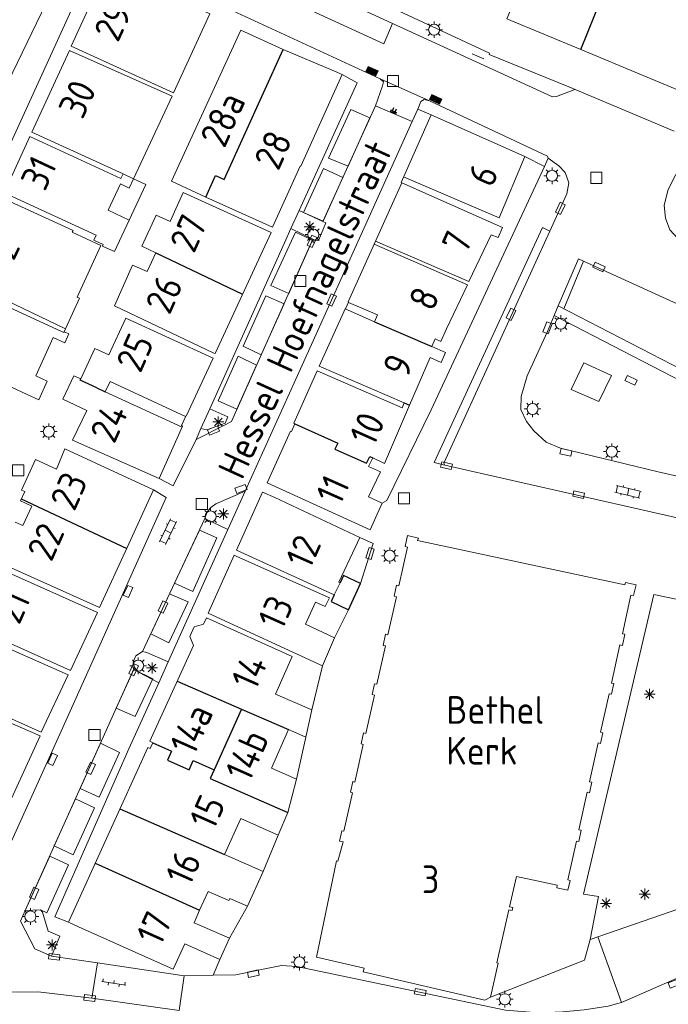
# Model space of a CAD drawing. Extents: x 168769 to 512904, y 516715 to 1559940.
# Tile 45 of 256: x 169034 to 169092, y 519333 to 519422. Entities that reach past the tile are written whole.
import ezdxf

# ---------------------------------------------------------------- set-up
doc = ezdxf.new("R2010")
doc.units = 0
doc.header["$MEASUREMENT"] = 0
doc.layers.get('0').update_dxf_attribs({"linetype": 'CONTINUOUS'})
for name, color, linetype, lineweight in [('B01_HOOFDGEBOUW', 10, 'CONTINUOUS', 0), ('B07_scheidingsmuur', 14, 'CONTINUOUS', 25), ('Q04_wegmarkering', 7, 'CONTINUOUS', 0), ('Q21_LANTAARNPAAL', 7, 'CONTINUOUS', 18), ('Q23_kolk', 7, 'CONTINUOUS', 18), ('Q26_BOOM', 7, 'CONTINUOUS', 18), ('Q28_rioolput', 7, 'CONTINUOUS', 18), ('Q96_STRAATKOLK', 7, 'CONTINUOUS', 0), ('S02_symb_open_verh', 7, 'CONTINUOUS', 13), ('T03_HEK', 34, 'CONTINUOUS', 0), ('V00_kant_verharding', 252, 'CONTINUOUS', 0), ('V02_Kant_open_verh', 253, 'CONTINUOUS', 0), ('V04_Kant_op_inrit', 254, 'CONTINUOUS', 13), ('Z19_Overigetekst', 7, 'CONTINUOUS', 0)]:
    doc.layers.add(name, color=color, linetype=linetype, lineweight=lineweight)
for name, color, linetype in [('B11_dakrand_hoofdgebouw', 20, 'CONTINUOUS'), ('S04_Talud', 7, 'CONTINUOUS'), ('Z02_Huisnummer', 253, 'CONTINUOUS'), ('Z06_STRAATNAAM', 7, 'CONTINUOUS'), ('Z09_FUNCTIEAANDUIDING', 7, 'CONTINUOUS')]:
    doc.layers.add(name, color=color, linetype=linetype)
doc.styles.add('ISOCP', font='isocp.shx', dxfattribs={"height": 1.8})

# ---------------------------------------------------------------- blocks, each defined once
blk = doc.blocks.new('Q21')
at = {"color": 0}
for points in [[(-1.5, 0), (-1, 0)], [(-1.06, 1.06), (-0.71, 0.71)], [(0, 1.5), (0, 1)], [(1.06, 1.06), (0.71, 0.71)], [(1.5, 0), (1, 0)], [(-1.06, -1.06), (-0.71, -0.71)], [(0, -1.5), (0, -1)], [(1.06, -1.06), (0.71, -0.71)]]:
    blk.add_lwpolyline(points, dxfattribs=at)
blk.add_circle((0, 0), 1, dxfattribs=at)
blk = doc.blocks.new('Q26')
at = {"color": 0}
for p, q in [((-1, 0), (1, 0)), ((-0.7, 0.7), (0.7, -0.7)), ((0.7, 0.7), (-0.7, -0.7)), ((0, 1), (0, -1))]:
    blk.add_line(p, q, dxfattribs=at)
blk = doc.blocks.new('Q28')
at = {"color": 0}
blk.add_lwpolyline([(1, 1), (1, -1), (-1, -1), (-1, 1)], close=True, dxfattribs=at)
blk = doc.blocks.new('Q23')
at = {"color": 0}
blk.add_lwpolyline([(0.99, -0.5), (-0.99, -0.5), (-0.99, 0.5), (0.99, 0.5), (0.99, -0.5)], dxfattribs=at)
blk = doc.blocks.new('Q96')
for p, q in [((-1, 0.88), (1, 0.88)), ((-1, 0.75), (1, 0.75)), ((-1, 0.63), (1, 0.63)), ((-1, 0.5), (1, 0.5)), ((-1, 0.38), (1, 0.38)), ((-1, 0.25), (1, 0.25)), ((-1, 0.12), (1, 0.12))]:
    blk.add_line(p, q)
at = {"color": 0}
blk.add_lwpolyline([(1, 1), (1, 0), (-1, 0), (-1, 1), (1, 1)], dxfattribs=at)
blk = doc.blocks.new('S026')
for p, q in [((0, 0), (4.4, 0)), ((0.2, 0.5), (0.2, 0)), ((1.2, 0), (1.2, -0.5)), ((2.2, 0.5), (2.2, 0)), ((3.2, 0), (3.2, -0.5)), ((4.2, 0.5), (4.2, 0))]:
    blk.add_line(p, q)
blk = doc.blocks.new('S022')
at = {"color": 0}
for p, q in [((0.31, -2.3), (0.31, 2.3)), ((0.31, 2.1), (1.51, 2.1)), ((1.51, -2.3), (1.51, 2.3)), ((0.01, 1.15), (0.31, 1.15)), ((0.31, 0), (1.51, 0)), ((1.51, 1.05), (1.81, 1.05)), ((0.01, -1.15), (0.31, -1.15)), ((1.51, -1.05), (1.81, -1.05)), ((0.31, -2.1), (1.51, -2.1))]:
    blk.add_line(p, q, dxfattribs=at)
blk = doc.blocks.new('S04')
at = {"color": 0}
for p, q in [((0, 0.5), (0.5, 0.5)), ((0, 0.25), (1, 0.25)), ((0, 0), (0.5, 0)), ((0, -0.25), (1, -0.25)), ((0, -0.5), (0.5, -0.5))]:
    blk.add_line(p, q, dxfattribs=at)

msp = doc.modelspace()

# ---------------------------------------------------------------- linework, layer by layer
at = {"layer": 'B01_HOOFDGEBOUW'}
for p, q in [((169066.18, 519395.415), (169063.558, 519396.552)), ((169063.254, 519395.96), (169065.916, 519394.801)), ((169065.916, 519394.801), (169066.18, 519395.415)), ((169042.038, 519389.399), (169041.578, 519388.47)), ((169048.843, 519386.231), (169042.038, 519389.399)), ((169041.578, 519388.47), (169048.523, 519385.271))]:
    msp.add_line(p, q, dxfattribs=at)
for points in [[(169084.558, 519419.382), (169077.868, 519422.17), (169081.982, 519432.083), (169081.596, 519432.233)], [(169095.816, 519414.689), (169084.558, 519419.382)], [(169065.866, 519401.81), (169074.3, 519398.131), (169072.418, 519394.158), (169071.885, 519393.016), (169071.398, 519393.25), (169071.09, 519392.547), (169072.332, 519392.005), (169071.938, 519391.126), (169070.934, 519391.569), (169069.08, 519387.262), (169066.814, 519382.003), (169065.766, 519382.489), (169065.376, 519381.729), (169066.444, 519381.251), (169065.358, 519378.977), (169066.598, 519378.395), (169066.43, 519378.026), (169065.51, 519376.012), (169056.21, 519380.234), (169058.312, 519384.921), (169058.396, 519384.883), (169058.704, 519385.589), (169058.622, 519385.636), (169060.735, 519390.371), (169068.396, 519387.028), (169068.598, 519387.47), (169060.919, 519390.799), (169063.288, 519396.035), (169063.326, 519396.037), (169063.568, 519396.576), (169063.523, 519396.596), (169068.36, 519407.357), (169068.314, 519407.378), (169071.036, 519413.477), (169079.476, 519409.732), (169077.156, 519404.182), (169068.538, 519407.88)], [(169043.192, 519408.149), (169042.994, 519407.732), (169034.775, 519411.534), (169032.462, 519406.438), (169040.776, 519402.621), (169040.562, 519402.167), (169041.4, 519401.771), (169041.336, 519401.635), (169041.462, 519401.578), (169042.418, 519401.14), (169043.728, 519403.968), (169041.834, 519404.866), (169042.956, 519407.246), (169043.756, 519406.864), (169044.148, 519407.709)], [(169068.36, 519407.357), (169077.46, 519403.305), (169077.066, 519402.401), (169076.44, 519402.647), (169074.44, 519398.427), (169065.99, 519402.086)], [(169033.453, 519376.696), (169034.15, 519376.376), (169034.963, 519378.149), (169033.917, 519378.628), (169034.311, 519379.456), (169034.01, 519379.596), (169035.272, 519382.358), (169037.164, 519381.493), (169037.918, 519383.321), (169045.955, 519379.607)], [(169045.955, 519379.607), (169043.552, 519374.394), (169041.049, 519368.996), (169032.819, 519372.682)], [(169064.584, 519375.319), (169056.905, 519378.913), (169055.8, 519379.397), (169053.441, 519374.172), (169062.275, 519370.13), (169062.8, 519371.213), (169062.692, 519371.258), (169064.152, 519374.394)], [(169078.744, 519344.693), (169082.408, 519343.905), (169082.368, 519343.652), (169083.37, 519343.434), (169083.568, 519344.324), (169083.364, 519344.385), (169084.14, 519347.879), (169084.352, 519347.835), (169084.58, 519348.856), (169084.368, 519348.908), (169085.12, 519352.29), (169085.336, 519352.248), (169085.55, 519353.201), (169085.33, 519353.24), (169086.11, 519356.749), (169086.328, 519356.692), (169086.544, 519357.657), (169086.322, 519357.71), (169087.096, 519361.196), (169087.322, 519361.146), (169087.536, 519362.104), (169087.308, 519362.151), (169088.076, 519365.606), (169088.306, 519365.555), (169088.53, 519366.565), (169088.298, 519366.61), (169089.074, 519370.105), (169089.31, 519370.063), (169089.528, 519371.042), (169088.566, 519371.253), (169088.514, 519371.017), (169069.792, 519375.028), (169069.866, 519375.258), (169068.898, 519375.486), (169068.674, 519374.483), (169068.894, 519374.437), (169068.108, 519370.939), (169067.896, 519370.994), (169067.676, 519370.001), (169067.888, 519369.953), (169067.114, 519366.508), (169066.908, 519366.56), (169066.686, 519365.559), (169066.892, 519365.513), (169066.116, 519362.055), (169065.912, 519362.096), (169065.696, 519361.124), (169065.894, 519361.066), (169065.114, 519357.591), (169064.92, 519357.645), (169064.7, 519356.66), (169064.894, 519356.616), (169064.13, 519353.212), (169063.94, 519353.252), (169063.724, 519352.285), (169063.908, 519352.225), (169063.132, 519348.767), (169062.948, 519348.805), (169062.74, 519347.877), (169063.072, 519347.808)], [(169064.152, 519374.394), (169064.584, 519375.319)], [(169032.611, 519372.233), (169040.87, 519368.516), (169038.454, 519363.278), (169030.048, 519367.067)], [(169029.84, 519366.611), (169038.23, 519362.905), (169035.807, 519357.707), (169026.632, 519361.825)], [(169063.072, 519347.808), (169062.578, 519346.076), (169062.472, 519346.098), (169060.658, 519337.385), (169064.962, 519336.395), (169064.886, 519336.072), (169075.86, 519333.519), (169076.382, 519333.768), (169077.09, 519336.837), (169076.942, 519336.87)], [(169076.942, 519336.87), (169078.048, 519341.668), (169078.342, 519341.6), (169078.406, 519341.884), (169078.114, 519341.952), (169078.744, 519344.693)]]:
    msp.add_lwpolyline(points, dxfattribs=at)
for points in [[(169047.738, 519415.47), (169051.044, 519422.615), (169041.804, 519426.929), (169038.509, 519419.683)], [(169056.702, 519403.342), (169059.192, 519408.862), (169059.238, 519408.842), (169062.998, 519417.124), (169062.088, 519417.537), (169057.668, 519419.399), (169053.844, 519421.152), (169047.58, 519407.497), (169050.658, 519406.051)], [(169044.148, 519407.709), (169047.619, 519415.173), (169038.357, 519419.312), (169034.95, 519411.926), (169043.192, 519408.149)], [(169041.196, 519401.699), (169038.608, 519402.886), (169038.682, 519403.055), (169032.251, 519406.008), (169029.135, 519399.039), (169028.878, 519398.525), (169037.985, 519394.146), (169039.251, 519396.915), (169039.051, 519397.006)], [(169051.385, 519391.971), (169051.521, 519391.915), (169056.558, 519402.872), (169048.634, 519406.48), (169047.432, 519403.859), (169046.177, 519404.435), (169044.892, 519401.633), (169046.138, 519401.038), (169045.356, 519399.332), (169044.055, 519399.912), (169042.412, 519396.226)], [(169037.866, 519393.886), (169037.84, 519393.829), (169037.24, 519394.103), (169028.524, 519398.102), (169025.857, 519392.286), (169026.015, 519392.215), (169034.524, 519388.233), (169035.57, 519387.757), (169036.339, 519389.439), (169035.312, 519389.909), (169036.891, 519393.365), (169037.919, 519392.895), (169038.285, 519393.695)], [(169038.636, 519384.106), (169046.447, 519380.639), (169048.569, 519385.376), (169048.478, 519385.417), (169048.887, 519386.329), (169048.914, 519386.317), (169051.342, 519391.501), (169043.45, 519395.118), (169041.91, 519391.801), (169040.648, 519392.383), (169039.387, 519389.634), (169038.757, 519389.923), (169037.743, 519387.803), (169039.909, 519386.767)], [(169060.576, 519369.469), (169061.454, 519369.075), (169061.83, 519369.863), (169053.419, 519373.611), (169053.222, 519373.695), (169050.89, 519368.479), (169061.214, 519363.717), (169062.294, 519366.236), (169059.668, 519367.467)], [(169048.76, 519338.611), (169047.728, 519336.31), (169039.16, 519340.131), (169038.249, 519340.544), (169045.417, 519356.335), (169045.648, 519356.235), (169045.892, 519356.77), (169045.619, 519356.894), (169049.55, 519365.535), (169049.214, 519366.352), (169049.619, 519367.226), (169050.447, 519367.481), (169050.716, 519368.035), (169058.454, 519364.566), (169056.954, 519361.159), (169060.25, 519359.738), (169059.706, 519357.273), (169058.122, 519357.961), (169056.601, 519354.457), (169058.867, 519353.473), (169058.071, 519350.457), (169057.191, 519348.414), (169053.83, 519349.924), (169052.366, 519346.66), (169055.834, 519345.134), (169054.426, 519342.009), (169052.83, 519342.695), (169052.75, 519342.515), (169050.878, 519343.337), (169050.109, 519341.623), (169049.603, 519340.495), (169052.801, 519339.103), (169051.937, 519337.188)], [(169018.688, 519344.503), (169027.939, 519340.475), (169031.541, 519348.303), (169031.45, 519348.345), (169032.027, 519349.599), (169032.117, 519349.557), (169035.707, 519357.389), (169026.438, 519361.403), (169022.894, 519353.676), (169023.041, 519353.609), (169022.409, 519352.259), (169022.272, 519352.32)]]:
    msp.add_lwpolyline(points, close=True, dxfattribs=at)
at = {"layer": 'B07_scheidingsmuur'}
for points in [[(169084.558, 519419.382), (169089.609, 519431.959), (169090.292, 519431.852), (169090.857, 519434.589)], [(169050.658, 519406.051), (169051.54, 519408.005), (169052.332, 519407.65), (169057.668, 519419.399)], [(169046.138, 519401.038), (169053.989, 519397.285)], [(169065.916, 519394.801), (169071.09, 519392.547)], [(169040.82, 519388.819), (169039.328, 519389.506), (169039.387, 519389.634)], [(169040.82, 519388.819), (169041.578, 519388.47)], [(169068.598, 519387.47), (169069.08, 519387.262)], [(169058.704, 519385.589), (169062.58, 519383.826), (169062.333, 519383.273), (169065.169, 519382.017), (169065.479, 519382.622), (169065.766, 519382.489)], [(169033.997, 519378.796), (169043.52, 519374.327)], [(169048.09, 519362.325), (169053.877, 519359.808)], [(169053.877, 519359.808), (169051.413, 519354.322)], [(169053.877, 519359.808), (169058.122, 519357.961)], [(169045.892, 519356.77), (169047.556, 519356.011), (169047.195, 519355.187), (169049.174, 519354.32), (169049.535, 519355.145), (169051.413, 519354.322)], [(169051.413, 519354.322), (169051.064, 519353.526), (169058.071, 519350.457)], [(169042.902, 519350.795), (169052.366, 519346.66)], [(169040.674, 519345.887), (169050.109, 519341.623)]]:
    msp.add_lwpolyline(points, dxfattribs=at)
at = {"layer": 'B11_dakrand_hoofdgebouw'}
for points in [[(169064.643, 519371.147), (169063.118, 519371.869), (169062.8, 519371.213)], [(169063.547, 519368.769), (169064.643, 519371.147)], [(169062.275, 519370.13), (169061.977, 519369.512), (169063.547, 519368.769)]]:
    msp.add_lwpolyline(points, dxfattribs=at)
at = {"layer": 'Q04_wegmarkering'}
for points in [[(169051.372, 519429.166), (169050.516, 519427.371), (169066.733, 519419.895), (169067.531, 519421.749)], [(169065.495, 519413.212), (169063.768, 519413.978), (169061.744, 519409.572), (169063.516, 519408.855), (169065.495, 519413.212)], [(169063.048, 519407.824), (169061.309, 519408.629), (169059.502, 519404.657), (169061.253, 519403.872), (169063.048, 519407.824)], [(169060.305, 519402.169), (169058.771, 519402.903), (169056.546, 519398.086), (169058.155, 519397.365), (169060.305, 519402.169)], [(169099.712, 519393.458), (169084.774, 519400.26)], [(169057.732, 519396.421), (169056.096, 519397.147), (169054.033, 519392.594), (169055.673, 519391.822), (169057.732, 519396.421)], [(169055.246, 519390.867), (169053.603, 519391.681), (169051.769, 519387.644), (169053.469, 519386.898), (169055.246, 519390.867)], [(169050.09, 519375.98), (169051.668, 519375.273), (169049.493, 519370.413), (169047.832, 519371.169), (169050.09, 519375.98)], [(169047.386, 519370.22), (169049.07, 519369.497), (169047.336, 519365.795), (169045.689, 519366.604), (169047.386, 519370.22)], [(169044.151, 519363.376), (169045.871, 519362.546), (169044.279, 519359.121), (169042.579, 519359.886), (169044.151, 519363.376)], [(169041.154, 519356.721), (169042.873, 519355.88), (169041.033, 519351.849), (169039.309, 519352.625), (169041.154, 519356.721)], [(169040.615, 519350.898), (169038.897, 519351.71), (169036.976, 519347.445), (169038.679, 519346.637), (169040.615, 519350.898)], [(169035.733, 519341.657), (169036.303, 519341.391), (169038.267, 519345.724), (169036.565, 519346.531), (169034.342, 519341.596)], [(169040.37, 519333.68), (169040.891, 519336.891)], [(169088.211, 519333.291), (169095.66, 519336.534)], [(169048.712, 519335.695), (169048.256, 519332.585)]]:
    msp.add_lwpolyline(points, dxfattribs=at)
at = {"layer": 'T03_HEK'}
msp.add_lwpolyline([(169076.382, 519333.768), (169084.883, 519337.131), (169085.372, 519338.984)], dxfattribs=at)
at = {"layer": 'V00_kant_verharding'}
for points in [[(169050.398, 519429.623), (169081.996, 519415.117), (169082.355, 519415.15), (169084.005, 519415.792)], [(169031.265, 519407.151), (169040.539, 519427.439), (169041.804, 519426.929)], [(169037.96, 519427.152), (169028.886, 519408.419)], [(169048.406, 519425.09), (169066.418, 519416.74)], [(169059.096, 519404.835), (169064.332, 519416.371), (169062.998, 519417.124)], [(169066.418, 519416.74), (169066.727, 519416.466), (169066.618, 519416.101), (169065.992, 519414.307)], [(169066.418, 519416.74), (169070.868, 519414.757)], [(169069.809, 519413.99), (169070.094, 519414.699), (169070.394, 519414.887), (169070.868, 519414.757)], [(169065.992, 519414.307), (169061.241, 519403.845)], [(169065.992, 519414.307), (169069.313, 519412.893)], [(169069.313, 519412.893), (169069.809, 519413.99)], [(169069.809, 519413.99), (169071.036, 519413.477)], [(169070.868, 519414.757), (169081.528, 519409.743), (169081.602, 519409.566)], [(169054.226, 519379.493), (169059.369, 519390.883), (169069.313, 519412.893)], [(169095.162, 519412.829), (169094.201, 519410.918), (169094.389, 519410.561), (169092.44, 519406.749), (169092.078, 519405.326), (169092.19, 519404.167), (169092.569, 519403.096), (169093.65, 519401.954), (169096.478, 519400.464), (169099.794, 519398.935), (169101.227, 519398.433), (169102.828, 519398.097), (169109.347, 519397.507), (169109.906, 519397.675), (169111.341, 519399.23), (169111.73, 519399.422), (169112.29, 519399.463), (169141.03, 519396.885), (169141.572, 519396.477), (169143.171, 519394.724), (169143.404, 519394.64), (169157.122, 519393.596), (169158.058, 519393.565), (169160.582, 519393.878)], [(169079.476, 519409.732), (169081.267, 519408.816)], [(169081.602, 519409.566), (169081.267, 519408.816)], [(169081.749, 519402.988), (169083.282, 519406.341), (169083.456, 519407.341), (169083.142, 519408.277), (169082.546, 519408.88), (169081.602, 519409.566)], [(169081.267, 519408.816), (169071.027, 519386.827), (169067.004, 519378.644)], [(169043.728, 519403.968), (169045.253, 519407.185), (169044.148, 519407.709)], [(169058.36, 519403.213), (169059.096, 519404.835)], [(169061.241, 519403.845), (169059.096, 519404.835)], [(169061.241, 519403.845), (169061.509, 519403.722), (169060.881, 519402.206), (169060.747, 519402.139), (169060.619, 519402.107), (169060.339, 519402.244)], [(169081.749, 519402.988), (169081.067, 519403.3), (169071.295, 519382.074), (169072.27, 519381.852)], [(169051.024, 519386.92), (169057.904, 519402.208), (169058.36, 519403.213)], [(169058.36, 519403.213), (169060.339, 519402.244)], [(169072.27, 519381.852), (169072.16, 519382.015), (169081.749, 519402.988)], [(169060.339, 519402.244), (169052.973, 519385.79), (169052.4, 519385.482), (169049.788, 519384.173)], [(169082.509, 519396.225), (169084.32, 519400.47), (169084.774, 519400.26)], [(169084.774, 519400.26), (169083.018, 519395.962)], [(169082.137, 519395.351), (169082.509, 519396.225)], [(169082.509, 519396.225), (169098.372, 519388.03), (169097.721, 519379.831)], [(169096.686, 519380.068), (169091.532, 519381.25), (169082.706, 519383.368), (169081.408, 519383.913), (169080.301, 519384.945), (169079.643, 519385.8), (169079.116, 519386.877), (169079.143, 519388.045), (169079.682, 519389.919), (169081.529, 519393.926), (169082.137, 519395.351)], [(169082.137, 519395.351), (169097.279, 519387.528), (169096.686, 519380.068)], [(169037.985, 519394.146), (169037.866, 519393.886)], [(169083.675, 519388.673), (169086.162, 519387.592), (169087.313, 519389.949), (169084.818, 519391.089), (169083.675, 519388.673)], [(169050.229, 519385.152), (169050.762, 519385.02), (169052.407, 519385.631), (169052.653, 519386.198), (169051.024, 519386.92)], [(169051.024, 519386.92), (169050.229, 519385.152)], [(169049.788, 519384.173), (169050.229, 519385.152)], [(169046.447, 519380.639), (169047.713, 519379.962), (169049.788, 519384.173)], [(169100.185, 519370.832), (169100.135, 519374.816), (169099.366, 519375.481), (169096.72, 519376.285), (169072.27, 519381.852)], [(169030.258, 519341.62), (169037.206, 519356.935), (169047.088, 519378.929), (169045.955, 519379.607)], [(169050.573, 519377.009), (169050.788, 519377.61), (169051.129, 519378.018), (169051.574, 519378.348), (169054.226, 519379.493)], [(169052.667, 519376.04), (169054.226, 519379.493)], [(169066.598, 519378.395), (169067.004, 519378.644)], [(169050.573, 519377.009), (169044.937, 519365.001)], [(169052.667, 519376.04), (169050.573, 519377.009)], [(169047.262, 519364.069), (169052.667, 519376.04)], [(169064.584, 519375.319), (169065.781, 519374.76)], [(169065.781, 519374.76), (169064.643, 519371.147)], [(169085.372, 519338.984), (169086.128, 519342.872), (169084.799, 519343.076), (169091.144, 519370.149), (169094.861, 519369.371), (169093.319, 519341.725), (169085.372, 519338.984)], [(169063.547, 519368.769), (169062.294, 519366.236)], [(169044.937, 519365.001), (169044.33, 519364.614), (169044.113, 519364.065), (169044.232, 519363.556)], [(169044.937, 519365.001), (169045.351, 519364.918), (169047.262, 519364.069)], [(169044.232, 519363.556), (169034.342, 519341.596)], [(169044.232, 519363.556), (169044.579, 519363.146), (169046.412, 519362.188)], [(169046.412, 519362.188), (169047.262, 519364.069)], [(169061.214, 519363.717), (169060.25, 519359.738)], [(169046.412, 519362.188), (169043.716, 519356.216), (169037.029, 519341.046), (169038.249, 519340.544)], [(169059.706, 519357.273), (169058.867, 519353.473)], [(169057.191, 519348.414), (169055.834, 519345.134)], [(169054.426, 519342.009), (169052.801, 519339.103)], [(169037.491, 519339.286), (169036.432, 519339.738), (169035.919, 519341.444), (169035.733, 519341.657), (169034.342, 519341.596), (169033.923, 519340.644), (169035.213, 519338.153), (169036.712, 519337.469), (169037.491, 519339.286)], [(169086.081, 519339.229), (169088.211, 519333.291)], [(169036.712, 519337.469), (169040.891, 519336.891)], [(169040.891, 519336.891), (169048.712, 519335.695)], [(169051.937, 519337.188), (169051.332, 519335.752)], [(169051.332, 519335.752), (169053.372, 519335.798), (169055.988, 519336.328), (169057.508, 519336.652), (169058.878, 519336.56), (169077.741, 519332.618), (169080.729, 519332.377), (169082.929, 519332.455), (169084.834, 519332.638), (169087.027, 519332.972), (169087.752, 519333.167)], [(169051.332, 519335.752), (169048.712, 519335.695)], [(168994.199, 519332.581), (168994.764, 519334.061), (168995.357, 519334.956), (168996.354, 519335.355), (168997.612, 519335.227), (168998.578, 519334.994), (169000, 519334.174), (169000.031, 519334.156), (169000.887, 519333.651), (169007.373, 519334.026), (169012.617, 519334.06), (169021.781, 519334.17), (169025.942, 519334.198), (169030.753, 519334.231), (169035.502, 519334.272), (169040.37, 519333.68)], [(169048.256, 519332.585), (169040.37, 519333.68)], [(169087.752, 519333.167), (169088.211, 519333.291)]]:
    msp.add_lwpolyline(points, dxfattribs=at)
at = {"layer": 'V02_Kant_open_verh'}
msp.add_lwpolyline([(168994.41, 519466.352), (168991.079, 519459.603), (169022.125, 519444.213), (169043.54, 519434.17), (169065.533, 519424.099), (169076.294, 519419.05), (169076.264, 519418.939), (169083.453, 519416.024), (169092.961, 519412.021)], dxfattribs=at)
at = {"layer": 'V04_Kant_op_inrit'}
msp.add_lwpolyline([(169074.721, 519418.996), (169075.769, 519418.536)], dxfattribs=at)

# ---------------------------------------------------------------- block references
at = {"layer": 'Q21_LANTAARNPAAL', "xscale": 0.5, "yscale": 0.5}
for p in [(169071.292, 519421.184), (169081.941, 519407.984), (169060.377, 519402.671), (169082.735, 519394.633), (169080.182, 519386.916), (169036.484, 519384.87), (169087.341, 519383.062), (169051.104, 519377.204), (169067.281, 519373.662), (169044.561, 519363.72), (169034.822, 519341.066), (169059.126, 519336.925), (169077.677, 519333.59)]:
    msp.add_blockref('Q21', p, dxfattribs=at)
at = {"layer": 'Q23_kolk'}
for p, xscale, yscale, rotation in [((169082.687, 519405.033), 0.5, 0.5, 244.5329513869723), ((169060.257, 519402.061), 0.5000000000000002, 0.5000000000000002, 245.9588020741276), ((169086.19, 519399.74), 0.4999999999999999, 0.4999999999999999, 334.3403548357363), ((169062.026, 519396.763), 0.4999999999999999, 0.4999999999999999, 245.6131056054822), ((169078.228, 519395.478), 0.5, 0.5, 64.34035483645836), ((169081.534, 519394.249), 0.4999999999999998, 0.4999999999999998, 248.1985905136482), ((169089.087, 519389.502), 0.4999999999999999, 0.4999999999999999, 334.3403548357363), ((169051.362, 519384.976), 0.5, 0.5, 21.6654102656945), ((169083.196, 519383.01), 0.5, 0.5, 347.6254012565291), ((169072.411, 519381.8), 0.5, 0.5, 347.5412645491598), ((169053.838, 519379.695), 0.5, 0.5, 200.192939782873), ((169084.344, 519379.166), 0.5, 0.5, 347.6254012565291), ((169065.499, 519373.865), 0.4999999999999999, 0.4999999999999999, 252.5868651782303), ((169043.645, 519370.43), 0.4999999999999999, 0.4999999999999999, 245.7093851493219), ((169046.797, 519369.031), 0.4999999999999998, 0.4999999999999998, 245.6701232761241), ((169044.15, 519363.374), 0.5, 0.5, 65.80565184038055), ((169036.818, 519355.257), 0.4999999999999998, 0.4999999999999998, 245.0533697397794), ((169040.27, 519354.441), 0.4999999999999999, 0.4999999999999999, 245.7093851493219), ((169035.162, 519343.168), 0.5, 0.5, 65.61310560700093), ((169036.974, 519337.422), 0.5, 0.5, 353.6978658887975), ((169054.964, 519335.907), 0.5, 0.5, 11.89309699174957), ((169092.984, 519335.013), 0.5, 0.5, 201.2415857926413), ((169040.171, 519333.704), 0.5, 0.5, 173.0459993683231), ((169070.032, 519334.229), 0.5, 0.5, 168.4619333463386)]:
    msp.add_blockref('Q23', p, dxfattribs=dict(at, xscale=xscale, yscale=yscale, rotation=rotation))
at = {"layer": 'Q26_BOOM', "xscale": 0.5, "yscale": 0.5}
for p in [(169060.058, 519403.384), (169051.797, 519385.751), (169052.26, 519377.44), (169045.81, 519363.518), (169090.76, 519361.148), (169086.824, 519342.253), (169090.323, 519343.082), (169036.788, 519338.494)]:
    msp.add_blockref('Q26', p, dxfattribs=at)
at = {"layer": 'Q28_rioolput', "xscale": 0.5, "yscale": 0.5}
for p in [(169067.583, 519416.541), (169085.942, 519407.801), (169059.202, 519398.48), (169033.718, 519381.364), (169068.571, 519378.838), (169050.309, 519378.343), (169040.612, 519357.454)]:
    msp.add_blockref('Q28', p, dxfattribs=at)
at = {"layer": 'Q96_STRAATKOLK', "xscale": 0.5, "yscale": 0.5}
for p, rotation in [((169065.58, 519417.213), 336.0943694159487), ((169071.314, 519414.672), 333.9551046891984)]:
    msp.add_blockref('Q96', p, dxfattribs=dict(at, rotation=rotation))
at = {"layer": 'S02_symb_open_verh'}
for name, p, xscale, yscale, rotation in [('S022', (169088.708, 519378.99), 0.5, 0.5, 76.51056492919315), ('S022', (169046.841, 519376.028), 0.5, 0.5, 334.8611975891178), ('S026', (169041.273, 519335.192), 0.4999999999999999, 0.4999999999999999, 351.6952433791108)]:
    msp.add_blockref(name, p, dxfattribs=dict(at, xscale=xscale, yscale=yscale, rotation=rotation))
at = {"layer": 'S04_Talud', "xscale": 0.5, "yscale": 0.5, "rotation": 66.92546055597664}
msp.add_blockref('S04', (169067.576, 519413.632), dxfattribs=at)

# ---------------------------------------------------------------- texts
at = {"layer": 'Z02_Huisnummer', "style": 'ISOCP'}
for s, rotation, p in [('29', 65, (169042.726, 519419.941)), ('30', 65, (169039.537, 519412.998)), ('28a', 66, (169052.352, 519410.382)), ('28', 66, (169057.223, 519408.338)), ('31', 65, (169036.126, 519406.493)), ('6', 66, (169076.524, 519406.814)), ('27', 66, (169049.6, 519400.881)), ('7', 66, (169074.184, 519400.798)), ('32', 65, (169032.65, 519398.778)), ('26', 66, (169047.392, 519395.323)), ('8', 66, (169071.177, 519395.618)), ('25', 66, (169044.759, 519390.057)), ('9', 66, (169068.837, 519389.603)), ('24', 66, (169042.402, 519383.681)), ('10', 66, (169065.849, 519383.418)), ('11', 66, (169062.807, 519378.09)), ('23', 66, (169038.799, 519377.583)), ('22', 66, (169036.72, 519373.009)), ('12', 66, (169060.079, 519372.323)), ('21', 66, (169033.809, 519367.327)), ('13', 66, (169057.573, 519366.809)), ('14', 66, (169055.157, 519361.364)), ('14a', 66, (169049.612, 519355.496)), ('14b', 66, (169054.619, 519353.095)), ('15', 66, (169051.383, 519348.75)), ('16', 66, (169049.218, 519343.696)), ('17', 65.67851, (169046.585, 519338.291))]:
    msp.add_text(s, height=2.5, rotation=rotation, dxfattribs=at).set_placement(p)
msp.add_text('3', height=2.5, dxfattribs=at).set_placement((169070.18, 519343.176))
at = {"layer": 'Z06_STRAATNAAM', "style": 'ISOCP'}
msp.add_text('Hessel Hoefnagelstraat', height=2.5, rotation=65.50578, dxfattribs=at).set_placement((169053.952, 519380.416))
at = {"layer": 'Z09_FUNCTIEAANDUIDING', "style": 'ISOCP'}
msp.add_text('Kerk', height=2.5, dxfattribs=at).set_placement((169072.387, 519354.79))
at = {"layer": 'Z19_Overigetekst', "style": 'ISOCP'}
msp.add_text('Bethel', height=2.5, dxfattribs=at).set_placement((169072.387, 519358.479))

doc.saveas('drawing.dxf')
